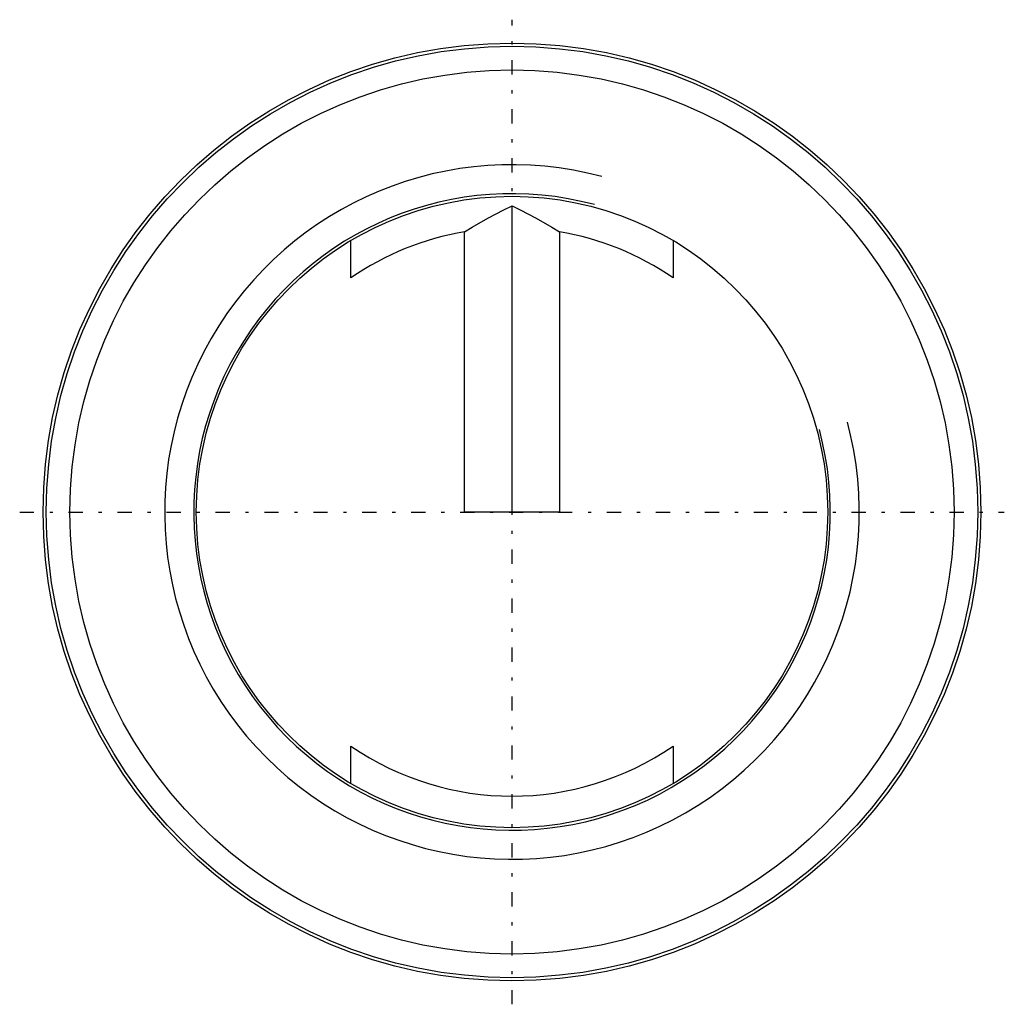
# Model space of a CAD drawing. Extents: x -15.6 to 15.6, y -15.6 to 15.6.
import ezdxf

# ---------------------------------------------------------------- set-up
doc = ezdxf.new("R2010")
doc.units = 0
doc.linetypes.add('CENTER', pattern=[1.5, 0.45, -0.5, 0.05, -0.5])
for name, color, linetype in [('AM_0', 7, 'CONTINUOUS'), ('AM_10', 7, 'CONTINUOUS'), ('AM_7', 7, 'CENTER'), ('CONNECTIONPOINTS', 1, 'CONTINUOUS')]:
    doc.layers.add(name, color=color, linetype=linetype)

msp = doc.modelspace()

# ---------------------------------------------------------------- linework, layer by layer
at = {"layer": 'AM_0', "color": 7, "linetype": 'CONTINUOUS'}
for p, q in [((0, 0), (0, 9.698)), ((-1.5, 0), (-1.5, 8.874)), ((1.5, 8.874), (1.5, 0)), ((-5.1, 7.416), (-5.1, 8.602)), ((5.1, 8.602), (5.1, 7.416)), ((1.5, 0), (-1.5, 0)), ((-5.1, -8.602), (-5.1, -7.416)), ((5.1, -7.416), (5.1, -8.602))]:
    msp.add_line(p, q, dxfattribs=at)
for points in [[(-1.5, 8.874), (-1.259, 9.024), (-0.767, 9.31), (-0.259, 9.574), (0, 9.698)], [(0, 9.698), (0.259, 9.574), (0.767, 9.31), (1.259, 9.024), (1.5, 8.874)]]:
    msp.add_lwpolyline(points, dxfattribs=at)
for radius in [14.85, 14.75, 14, 10]:
    msp.add_circle((0, 0), radius, dxfattribs=at)
for start, end in [(99.5941, 124.5181), (55.4819, 80.4059), (235.4819, 304.5181)]:
    msp.add_arc((0, 0), 9, start, end, dxfattribs=at)
at = {"layer": 'AM_10', "color": 7, "linetype": 'CONTINUOUS'}
for radius in [11, 10.08]:
    msp.add_arc((0, 0), radius, 75, 15, dxfattribs=at)
at = {"layer": 'AM_7', "color": 4, "linetype": 'CENTER'}
for p, q in [((0, -15.592), (0, 15.592)), ((-15.592, 0), (15.592, 0))]:
    msp.add_line(p, q, dxfattribs=at)
at = {"layer": 'CONNECTIONPOINTS', "color": 1, "linetype": 'CONTINUOUS'}
msp.add_point((0, 0), dxfattribs=at)

doc.saveas('drawing.dxf')
